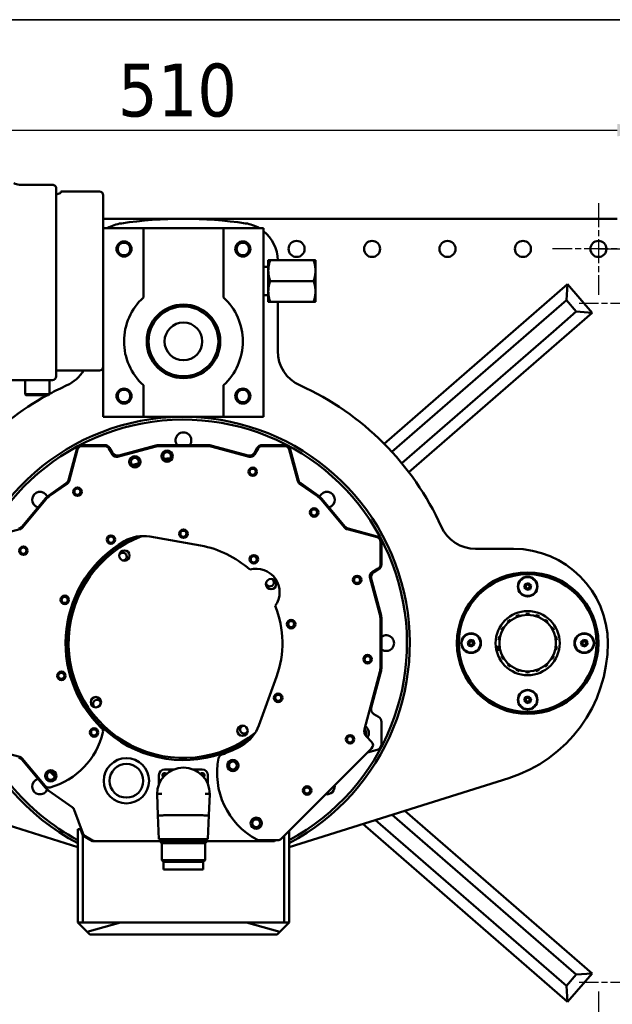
# Model space of a CAD drawing. Header units: millimetres. Extents: x 40 to 4804, y -323 to 2338.
# Tile 20 of 36: x 1073 to 1387, y 1814 to 2336. Entities that reach past the tile are written whole.
import ezdxf

# ---------------------------------------------------------------- set-up
doc = ezdxf.new("R2010")
doc.units = ezdxf.units.MM
doc.header["$LTSCALE"] = 8
doc.linetypes.add('CHAIN', pattern=[0.3543, 0.2362, -0.0295, 0.0591, -0.0295])
for name, color, linetype, lineweight in [('Border (ISO)', 7, 'Continuous', 70), ('Center Mark (ISO)', 7, 'Continuous', 25), ('Dimension (ISO)', 7, 'Continuous', 25), ('Visible (ISO)', 7, 'Continuous', 50)]:
    doc.layers.add(name, color=color, linetype=linetype, lineweight=lineweight)
doc.styles.add('Note Text (ISO)', font='tahoma.ttf')
doc.dimstyles.new('Default (ISO)', dxfattribs={"dimscale": 8, "dimtxt": 3.5, "dimasz": 2.5, "dimexe": 3.175, "dimexo": 0, "dimgap": 0.762, "dimtad": 1, "dimtoh": 1, "dimrnd": 1e-08, "dimzin": 0, "dimtxsty": 'Note Text (ISO)', "dimcen": 0.09, "dimdle": 10, "dimclrd": 256, "dimclre": 256, "dimclrt": 256, "dimazin": 0, "dimtfac": 1.001486, "dimtmove": 0, "dimatfit": 3, "dimfxl": 1, "dimtolj": 1, "dimtzin": 0, "dimlwd": -1, "dimlwe": -1, "dimarcsym": 0})

# ---------------------------------------------------------------- blocks, each defined once
blk = doc.blocks.new('*D38')
at = {"layer": 'Defpoints', "color": 0, "transparency": 16777216}
for p in [(1409.62, 2277.45), (899.42, 2236.95), (1409.62, 2210.45)]:
    blk.add_point(p, dxfattribs=at)
at = {"layer": 'Dimension (ISO)', "transparency": 16777216}
for p, q in [((899.42, 2236.95), (899.42, 2302.85)), ((1409.62, 2210.45), (1409.62, 2302.85)), ((919.42, 2277.45), (1389.62, 2277.45))]:
    blk.add_line(p, q, dxfattribs=at)
for points in [[(919.42, 2280.79), (919.42, 2274.12), (899.42, 2277.45)], [(1389.62, 2280.79), (1389.62, 2274.12), (1409.62, 2277.45)]]:
    blk.add_solid(points, dxfattribs=at)
at = {"layer": 'Dimension (ISO)', "transparency": 16777216, "insert": (1124.93, 2312.7), "char_height": 28, "attachment_point": 1, "style": 'Note Text (ISO)'}
blk.add_mtext('\\A1;510', dxfattribs=at)
blk = doc.blocks.new('*D44')
at = {"layer": 'Defpoints', "color": 0, "transparency": 16777216}
for p in [(1379.62, 2214.45), (1555.62, 2214.45), (1379.62, 1796.45)]:
    blk.add_point(p, dxfattribs=at)
at = {"layer": 'Dimension (ISO)', "transparency": 16777216}
for p, q in [((1379.62, 2214.45), (1581.02, 2214.45)), ((1555.62, 1816.45), (1555.62, 2194.45)), ((1379.62, 1796.45), (1581.02, 1796.45))]:
    blk.add_line(p, q, dxfattribs=at)
for points in [[(1552.28, 2194.45), (1558.95, 2194.45), (1555.62, 2214.45)], [(1552.28, 1816.45), (1558.95, 1816.45), (1555.62, 1796.45)]]:
    blk.add_solid(points, dxfattribs=at)
at = {"layer": 'Dimension (ISO)', "transparency": 16777216, "insert": (1520.24, 1974.98), "char_height": 28, "attachment_point": 1, "rotation": 90, "style": 'Note Text (ISO)'}
blk.add_mtext('\\A1;418', dxfattribs=at)
blk = doc.blocks.new('Borders OMS Border')
at = {"layer": 'Border (ISO)', "linetype": 'Continuous', "lineweight": 35}
blk.add_line((5, 292), (415, 292), dxfattribs=at)

msp = doc.modelspace()

# ---------------------------------------------------------------- linework, layer by layer
at = {"layer": 'Center Mark (ISO)', "linetype": 'CHAIN', "ltscale": 6.736595}
for p, q in [((1379.618, 2238.695), (1379.618, 2190.195)), ((1403.868, 2214.445), (1355.368, 2214.445)), ((1417.868, 2185.445), (1369.368, 2185.445)), ((1417.868, 1825.445), (1369.368, 1825.445)), ((1379.618, 1820.695), (1379.618, 1772.195))]:
    msp.add_line(p, q, dxfattribs=at)
at = {"layer": 'Visible (ISO)'}
for p, q in [((1089.618, 2248.436), (1074.618, 2248.436)), ((1092.118, 2246.54), (1092.118, 2146.945)), ((1094.618, 2244.35), (1094.618, 2244.945)), ((1115.118, 2244.945), (1094.618, 2244.945)), ((1117.118, 2242.945), (1117.118, 2225.445)), ((1389.618, 2230.445), (1117.118, 2230.445)), ((1117.118, 2225.445), (1138.368, 2225.445)), ((1117.118, 2223.214), (1117.118, 2225.445)), ((1138.368, 2188.698), (1138.368, 2225.445)), ((1138.368, 2225.445), (1180.868, 2225.445)), ((1180.868, 2225.445), (1180.868, 2188.698)), ((1180.868, 2225.445), (1202.118, 2225.445)), ((1202.118, 2225.445), (1202.118, 2125.445)), ((1117.118, 2223.214), (1117.118, 2171.677)), ((1204.618, 2208.445), (1204.618, 2202.945)), ((1205.6, 2208.445), (1228.636, 2208.445)), ((1229.618, 2202.945), (1229.618, 2208.445)), ((1204.618, 2204.945), (1202.118, 2204.945)), ((1204.618, 2202.945), (1204.618, 2191.945)), ((1229.618, 2191.945), (1229.618, 2202.945)), ((1205.6, 2197.445), (1228.636, 2197.445)), ((1363.244, 2195.705), (1266.012, 2111.182)), ((1363.244, 2195.705), (1362.652, 2187.24)), ((1376.365, 2180.611), (1363.244, 2195.705)), ((1204.618, 2189.945), (1202.118, 2189.945)), ((1204.618, 2191.945), (1204.618, 2186.445)), ((1229.618, 2186.445), (1229.618, 2191.945)), ((1205.6, 2186.445), (1228.636, 2186.445)), ((1209.618, 2160.365), (1209.618, 2186.445)), ((1350.64, 2176.799), (1362.652, 2187.24)), ((1367.901, 2181.203), (1362.652, 2187.24)), ((1279.133, 2096.088), (1376.365, 2180.611)), ((1367.901, 2181.203), (1355.889, 2170.761)), ((1376.365, 2180.611), (1367.901, 2181.203)), ((1270.16, 2106.838), (1350.64, 2176.799)), ((1117.118, 2125.445), (1117.118, 2171.677)), ((1355.889, 2170.761), (1275.408, 2100.8)), ((1115.118, 2149.945), (1092.118, 2149.945)), ((1054.118, 2144.945), (1076.118, 2144.945)), ((1075.618, 2144.445), (1075.618, 2137.445)), ((1076.118, 2144.945), (1088.118, 2144.945)), ((1088.118, 2144.945), (1090.118, 2144.945)), ((1088.618, 2144.445), (1088.618, 2137.445)), ((1138.368, 2125.445), (1138.368, 2142.193)), ((1180.868, 2142.193), (1180.868, 2125.445)), ((1075.618, 2137.445), (1088.618, 2137.445)), ((1076.118, 2136.945), (1075.618, 2137.445)), ((1088.118, 2136.945), (1076.118, 2136.945)), ((1088.118, 2136.945), (1088.618, 2137.445)), ((1138.368, 2125.445), (1117.118, 2125.445)), ((1180.868, 2125.445), (1138.368, 2125.445)), ((1202.118, 2125.445), (1180.868, 2125.445)), ((1105.92, 2110.445), (1117.886, 2110.445)), ((1105.92, 2109.945), (1117.886, 2109.945)), ((1124.73, 2104.297), (1144.476, 2109.588)), ((1125.342, 2104.979), (1144.346, 2110.071)), ((1146.935, 2110.412), (1172.301, 2110.412)), ((1146.935, 2109.912), (1172.301, 2109.912)), ((1174.76, 2109.588), (1194.506, 2104.297)), ((1174.89, 2110.071), (1193.894, 2104.979)), ((1201.35, 2110.445), (1213.316, 2110.445)), ((1201.35, 2109.945), (1213.316, 2109.945)), ((1098.64, 2091.866), (1103.022, 2108.222)), ((1099.028, 2091.385), (1103.505, 2108.092)), ((1120.051, 2108.695), (1121.918, 2105.462)), ((1120.484, 2108.945), (1121.967, 2106.377)), ((1197.269, 2106.377), (1198.752, 2108.945)), ((1197.318, 2105.462), (1199.185, 2108.695)), ((1215.731, 2108.092), (1220.208, 2091.385)), ((1216.214, 2108.222), (1220.596, 2091.866)), ((1088.202, 2083.701), (1097.463, 2090.185)), ((1088.489, 2083.291), (1098.048, 2089.984)), ((1221.188, 2089.984), (1230.747, 2083.291)), ((1221.773, 2090.185), (1231.034, 2083.701)), ((1073.886, 2067.17), (1086.277, 2081.937)), ((1074.067, 2066.607), (1086.66, 2081.616)), ((1232.576, 2081.616), (1245.169, 2066.607)), ((1232.959, 2081.937), (1245.35, 2067.17)), ((1056.971, 2061.558), (1072.799, 2065.799)), ((1246.437, 2065.799), (1262.265, 2061.558)), ((1246.871, 2066.201), (1262.394, 2062.041)), ((1168.735, 2057.148), (1141.764, 2061.903)), ((1264.118, 2059.143), (1264.118, 2047.177)), ((1264.618, 2059.143), (1264.618, 2047.177)), ((1334.618, 2055.445), (1314.537, 2055.445)), ((1262.868, 2045.012), (1259.635, 2043.146)), ((1263.118, 2044.579), (1260.549, 2043.096)), ((1258.47, 2040.334), (1263.761, 2020.588)), ((1259.152, 2039.722), (1264.244, 2020.717)), ((1340.808, 2036.748), (1340.335, 2034.962)), ((1340.446, 2034.992), (1340.89, 2036.667)), ((1342.591, 2037.231), (1340.808, 2036.748)), ((1340.808, 2036.748), (1340.89, 2036.667)), ((1340.89, 2036.667), (1342.561, 2037.12)), ((1342.591, 2037.231), (1342.561, 2037.12)), ((1342.561, 2037.12), (1343.79, 2035.899)), ((1343.901, 2035.929), (1342.591, 2037.231)), ((1340.335, 2034.962), (1340.446, 2034.992)), ((1340.335, 2034.962), (1341.645, 2033.659)), ((1341.675, 2033.771), (1340.446, 2034.992)), ((1341.645, 2033.659), (1343.428, 2034.143)), ((1341.645, 2033.659), (1341.675, 2033.771)), ((1343.346, 2034.224), (1341.675, 2033.771)), ((1343.79, 2035.899), (1343.346, 2034.224)), ((1343.428, 2034.143), (1343.346, 2034.224)), ((1343.428, 2034.143), (1343.901, 2035.929)), ((1343.79, 2035.899), (1343.901, 2035.929)), ((1341.246, 2020.42), (1341.217, 2020.919)), ((1343.019, 2020.919), (1342.99, 2020.42)), ((1264.085, 2018.129), (1264.085, 1992.762)), ((1264.585, 2018.129), (1264.585, 1992.762)), ((1331.824, 2016.356), (1331.481, 2016.72)), ((1332.862, 2017.878), (1333.161, 2017.477)), ((1336.177, 2019.219), (1335.979, 2019.678)), ((1337.673, 2020.294), (1337.816, 2019.815)), ((1346.42, 2019.815), (1346.563, 2020.294)), ((1348.257, 2019.678), (1348.059, 2019.219)), ((1351.075, 2017.477), (1351.374, 2017.878)), ((1352.755, 2016.72), (1352.412, 2016.356)), ((1328.714, 2012.177), (1328.267, 2012.402)), ((1329.168, 2013.963), (1329.586, 2013.688)), ((1354.65, 2013.688), (1355.068, 2013.963)), ((1355.969, 2012.402), (1355.523, 2012.177)), ((1311.635, 2007.229), (1310.332, 2005.918)), ((1310.332, 2005.918), (1310.444, 2005.889)), ((1310.332, 2005.918), (1310.815, 2004.135)), ((1310.444, 2005.889), (1311.665, 2007.117)), ((1310.897, 2004.217), (1310.444, 2005.889)), ((1311.665, 2007.117), (1311.635, 2007.229)), ((1313.421, 2006.756), (1311.635, 2007.229)), ((1311.665, 2007.117), (1313.339, 2006.674)), ((1313.792, 2005.002), (1312.571, 2003.774)), ((1312.601, 2003.662), (1313.904, 2004.972)), ((1313.421, 2006.756), (1313.339, 2006.674)), ((1313.339, 2006.674), (1313.792, 2005.002)), ((1313.904, 2004.972), (1313.421, 2006.756)), ((1313.904, 2004.972), (1313.792, 2005.002)), ((1327.219, 2007.187), (1326.723, 2007.245)), ((1327.036, 2009.02), (1327.522, 2008.905)), ((1356.714, 2008.905), (1357.2, 2009.02)), ((1357.513, 2007.245), (1357.017, 2007.187)), ((1371.635, 2007.229), (1370.332, 2005.918)), ((1370.332, 2005.918), (1370.444, 2005.889)), ((1370.332, 2005.918), (1370.815, 2004.135)), ((1370.444, 2005.889), (1371.665, 2007.117)), ((1370.897, 2004.217), (1370.444, 2005.889)), ((1371.635, 2007.229), (1371.665, 2007.117)), ((1373.421, 2006.756), (1371.635, 2007.229)), ((1371.665, 2007.117), (1373.339, 2006.674)), ((1373.792, 2005.002), (1372.571, 2003.774)), ((1372.601, 2003.662), (1373.904, 2004.972)), ((1373.421, 2006.756), (1373.339, 2006.674)), ((1373.339, 2006.674), (1373.792, 2005.002)), ((1373.904, 2004.972), (1373.421, 2006.756)), ((1373.904, 2004.972), (1373.792, 2005.002)), ((1310.815, 2004.135), (1310.897, 2004.217)), ((1310.815, 2004.135), (1312.601, 2003.662)), ((1312.571, 2003.774), (1310.897, 2004.217)), ((1312.601, 2003.662), (1312.571, 2003.774)), ((1325.233, 2003.472), (1327.219, 2003.704)), ((1327.522, 2001.986), (1325.576, 2001.525)), ((1357.2, 2001.871), (1356.714, 2001.986)), ((1357.017, 2003.704), (1357.513, 2003.646)), ((1370.815, 2004.135), (1370.897, 2004.217)), ((1370.815, 2004.135), (1372.601, 2003.662)), ((1372.571, 2003.774), (1370.897, 2004.217)), ((1372.571, 2003.774), (1372.601, 2003.662)), ((1328.267, 1998.489), (1328.714, 1998.713)), ((1329.586, 1997.203), (1329.168, 1996.928)), ((1331.481, 1994.171), (1331.824, 1994.535)), ((1352.412, 1994.535), (1352.755, 1994.171)), ((1355.068, 1996.928), (1354.65, 1997.203)), ((1355.523, 1998.713), (1355.969, 1998.489)), ((1263.761, 1990.303), (1255.59, 1959.809)), ((1264.244, 1990.174), (1259.152, 1971.169)), ((1333.161, 1993.414), (1332.862, 1993.013)), ((1335.979, 1991.213), (1336.177, 1991.672)), ((1337.816, 1991.076), (1337.673, 1990.597)), ((1341.217, 1989.972), (1341.246, 1990.471)), ((1342.99, 1990.471), (1343.019, 1989.972)), ((1346.563, 1990.597), (1346.42, 1991.076)), ((1348.059, 1991.672), (1348.257, 1991.213)), ((1351.374, 1993.013), (1351.075, 1993.414)), ((1199.585, 1961.755), (1208.952, 1987.489)), ((1340.808, 1976.748), (1340.335, 1974.962)), ((1340.446, 1974.992), (1340.335, 1974.962)), ((1340.335, 1974.962), (1341.645, 1973.659)), ((1340.446, 1974.992), (1340.89, 1976.667)), ((1341.675, 1973.771), (1340.446, 1974.992)), ((1342.591, 1977.231), (1340.808, 1976.748)), ((1340.808, 1976.748), (1340.89, 1976.667)), ((1340.89, 1976.667), (1342.561, 1977.12)), ((1341.645, 1973.659), (1343.428, 1974.143)), ((1341.645, 1973.659), (1341.675, 1973.771)), ((1343.346, 1974.224), (1341.675, 1973.771)), ((1342.591, 1977.231), (1342.561, 1977.12)), ((1342.561, 1977.12), (1343.79, 1975.899)), ((1343.901, 1975.929), (1342.591, 1977.231)), ((1343.79, 1975.899), (1343.346, 1974.224)), ((1343.428, 1974.143), (1343.346, 1974.224)), ((1343.428, 1974.143), (1343.901, 1975.929)), ((1343.901, 1975.929), (1343.79, 1975.899)), ((1260.549, 1967.794), (1263.118, 1966.311)), ((1264.618, 1963.713), (1264.618, 1951.747)), ((1256.625, 1955.946), (1259.386, 1953.185)), ((1072.799, 1945.092), (1056.971, 1949.333)), ((1259.386, 1949.65), (1211.414, 1901.678)), ((1262.394, 1948.85), (1257.192, 1947.456)), ((1086.277, 1928.954), (1073.886, 1943.721)), ((1086.299, 1929.706), (1074.067, 1944.284)), ((1149.618, 1938.445), (1152.259, 1938.445)), ((1152.259, 1937.355), (1152.259, 1938.445)), ((1154.422, 1938.445), (1152.259, 1938.445)), ((1166.978, 1938.445), (1164.814, 1938.445)), ((1166.978, 1938.445), (1166.978, 1937.355)), ((1166.978, 1938.445), (1169.618, 1938.445)), ((987.118, 1933.9), (1103.618, 1897.262)), ((1146.618, 1932.805), (1146.618, 1935.445)), ((1146.618, 1932.805), (1146.618, 1930.642)), ((1146.618, 1932.805), (1147.708, 1932.805)), ((1171.528, 1932.805), (1172.618, 1932.805)), ((1172.618, 1935.445), (1172.618, 1932.805)), ((1172.618, 1930.642), (1172.618, 1932.805)), ((1215.618, 1897.262), (1332.118, 1933.9)), ((1100.63, 1918.488), (1088.202, 1927.19)), ((1145.618, 1925.445), (1146.085, 1914.244)), ((1173.151, 1914.244), (1173.618, 1925.445)), ((1106.245, 1904.646), (1101.728, 1917.057)), ((1376.365, 1830.28), (1277.077, 1916.59)), ((1146.085, 1914.244), (1146.618, 1901.445)), ((1169.97, 1914.145), (1149.266, 1914.145)), ((1172.618, 1901.445), (1173.151, 1914.244)), ((1350.64, 1834.092), (1261.406, 1911.662)), ((1270.361, 1914.478), (1355.889, 1840.13)), ((1103.618, 1906.842), (1103.618, 1857.27)), ((1105.005, 1906.842), (1103.618, 1906.842)), ((1106.218, 1903.509), (1105.005, 1906.842)), ((1215.618, 1857.27), (1215.618, 1905.882)), ((1254.69, 1909.55), (1363.244, 1815.186)), ((1106.218, 1857.27), (1106.218, 1903.509)), ((1106.245, 1903.434), (1106.218, 1903.509)), ((1111.422, 1900.445), (1106.245, 1903.434)), ((1111.422, 1900.847), (1107.564, 1903.074)), ((1111.422, 1900.445), (1112.922, 1900.445)), ((1148.118, 1900.445), (1112.922, 1900.445)), ((1146.618, 1901.445), (1157.976, 1901.445)), ((1148.118, 1901.445), (1148.118, 1900.445)), ((1148.118, 1900.445), (1171.118, 1900.445)), ((1157.976, 1901.445), (1161.26, 1901.445)), ((1161.26, 1901.445), (1172.618, 1901.445)), ((1171.118, 1901.445), (1171.118, 1900.445)), ((1206.314, 1900.445), (1171.118, 1900.445)), ((1209.646, 1900.945), (1199.762, 1900.945)), ((1206.314, 1900.445), (1207.814, 1900.445)), ((1207.984, 1900.945), (1207.814, 1900.847)), ((1208.68, 1900.945), (1207.814, 1900.445)), ((1213.018, 1903.282), (1213.018, 1857.27)), ((1148.118, 1899.445), (1171.118, 1899.445)), ((1148.118, 1899.445), (1148.118, 1890.445)), ((1171.118, 1899.445), (1171.118, 1890.445)), ((1148.118, 1890.445), (1171.118, 1890.445)), ((1149.118, 1889.445), (1148.118, 1890.445)), ((1170.118, 1889.445), (1171.118, 1890.445)), ((1149.118, 1889.445), (1170.118, 1889.445)), ((1149.118, 1889.445), (1149.118, 1885.445)), ((1149.118, 1885.445), (1170.118, 1885.445)), ((1170.118, 1889.445), (1170.118, 1885.445)), ((1103.618, 1857.27), (1106.218, 1857.27)), ((1108.577, 1852.312), (1103.618, 1857.27)), ((1106.218, 1857.27), (1126.245, 1857.27)), ((1108.577, 1852.312), (1126.245, 1857.27)), ((1126.245, 1857.27), (1192.991, 1857.27)), ((1192.991, 1857.27), (1213.018, 1857.27)), ((1192.991, 1857.27), (1210.66, 1852.312)), ((1215.618, 1857.27), (1210.66, 1852.312)), ((1213.018, 1857.27), (1215.618, 1857.27)), ((1109.968, 1850.92), (1108.577, 1852.312)), ((1209.268, 1850.92), (1109.968, 1850.92)), ((1210.66, 1852.312), (1209.268, 1850.92)), ((1355.889, 1840.13), (1367.901, 1829.688)), ((1362.652, 1823.651), (1350.64, 1834.092)), ((1362.652, 1823.651), (1367.901, 1829.688)), ((1363.244, 1815.186), (1376.365, 1830.28)), ((1376.365, 1830.28), (1367.901, 1829.688)), ((1363.244, 1815.186), (1362.652, 1823.651))]:
    msp.add_line(p, q, dxfattribs=at)
for centre, radius in [((1128.118, 2214.445), 4), ((1128.118, 2214.445), 3.4), ((1128.118, 2214.445), 3.325), ((1191.118, 2214.445), 4), ((1191.118, 2214.445), 3.4), ((1191.118, 2214.445), 3.325), ((1219.618, 2214.445), 4.25), ((1259.618, 2214.445), 4.25), ((1299.618, 2214.445), 4.25), ((1339.618, 2214.445), 4.25), ((1379.618, 2214.445), 4.25), ((1159.618, 2165.445), 19.5), ((1159.618, 2165.445), 18.5), ((1159.618, 2165.445), 10), ((1128.118, 2136.445), 4), ((1191.118, 2136.445), 4), ((1128.118, 2136.445), 3.4), ((1128.118, 2136.445), 3.325), ((1191.118, 2136.445), 3.4), ((1191.118, 2136.445), 3.325), ((1133.866, 2101.555), 3), ((1150.946, 2104.567), 3), ((1150.946, 2104.567), 2.067), ((1133.866, 2101.555), 2.067), ((1196.329, 2096.309), 2.25), ((1196.329, 2096.309), 1.621), ((1103.408, 2085.722), 2.25), ((1103.408, 2085.722), 1.621), ((1228.914, 2074.742), 2.25), ((1228.914, 2074.742), 1.621), ((1121.188, 2060.329), 2.25), ((1159.618, 2063.445), 2.25), ((1159.618, 2063.445), 1.621), ((1121.188, 2060.329), 1.621), ((1074.748, 2054.445), 2.25), ((1074.748, 2054.445), 1.621), ((1128.308, 2051.875), 2.75), ((1196.9, 2049.876), 2.25), ((1196.9, 2049.876), 1.621), ((1342.118, 2005.445), 37.5), ((1342.118, 2005.445), 36.5), ((1206.048, 2036.755), 2.75), ((1251.708, 2038.963), 2.25), ((1251.708, 2038.963), 1.621), ((1342.118, 2035.445), 5.2), ((1342.118, 2035.445), 5), ((1342.118, 2035.445), 1.001), ((1096.659, 2028.361), 2.25), ((1096.659, 2028.361), 1.621), ((1342.118, 2005.445), 17), ((1342.118, 2005.445), 15), ((1216.737, 2015.517), 2.25), ((1216.737, 2015.517), 1.621), ((1312.118, 2005.445), 5.2), ((1312.118, 2005.445), 5), ((1372.118, 2005.445), 5.2), ((1372.118, 2005.445), 5), ((1312.118, 2005.445), 1.001), ((1372.118, 2005.445), 1.001), ((1257.245, 1996.904), 2.25), ((1257.245, 1996.904), 1.621), ((1094.901, 1988.105), 2.25), ((1094.901, 1988.105), 1.621), ((1209.847, 1976.445), 2.25), ((1342.118, 1975.445), 5.2), ((1342.118, 1975.445), 5), ((1113.188, 1974.136), 2.75), ((1209.847, 1976.445), 1.621), ((1342.118, 1975.445), 1.001), ((1112.242, 1958.069), 2.25), ((1112.242, 1958.069), 1.621), ((1190.928, 1959.016), 2.75), ((1247.953, 1954.445), 2.25), ((1247.953, 1954.445), 1.621), ((1129.386, 1932.459), 12), ((1185.84, 1940.543), 3), ((1185.84, 1940.543), 2.067), ((1089.261, 1935.088), 3), ((1089.261, 1935.088), 2.067), ((1129.386, 1932.459), 8.95), ((1225.182, 1927.309), 2.25), ((1225.182, 1927.309), 1.621), ((1198.202, 1909.945), 3), ((1198.202, 1909.945), 2.067)]:
    msp.add_circle(centre, radius, dxfattribs=at)
for centre, radius, start, end in [((1115.118, 2242.945), 2, 0, 90), ((1159.618, 2005.445), 225, 81.58503, 98.41497), ((1129.618, 2208.238), 20, 98.41497, 120.64408), ((1189.618, 2208.238), 20, 59.35592, 81.58503), ((1189.618, 2208.238), 20, 0.59303, 51.31781), ((1159.618, 2165.445), 31.5, 132.42334, 227.57666), ((1159.618, 2165.445), 31.5, 312.42334, 47.57666), ((1229.618, 2160.365), 20, 180, 245.68426), ((1115.118, 2151.945), 2, 270, 0), ((1090.118, 2146.945), 2, 270, 0), ((1089.618, 2160.365), 20, 294.31574, 328.60288), ((1076.118, 2144.445), 0.5, 90, 180), ((1088.118, 2144.445), 0.5, 0, 90), ((1159.618, 2005.445), 150, 114.31574, 118.25089), ((1159.618, 2005.445), 150, 24.31574, 65.68426), ((1159.618, 2005.445), 150, 118.75716, 155.68426), ((1159.618, 2005.445), 120, 297.81814, 178.56746), ((1159.618, 2005.445), 118.5, 298.2015, 177.92046), ((1159.618, 2112.945), 4.188, 322.77836, 217.22164), ((1105.92, 2107.445), 3, 90, 165), ((1105.92, 2107.445), 2.5, 90, 165), ((1117.886, 2107.445), 3, 30, 90), ((1117.886, 2107.445), 2.5, 30, 90), ((1146.935, 2100.412), 10, 90, 105), ((1146.935, 2100.412), 9.5, 90, 105), ((1172.301, 2100.412), 10, 75, 90), ((1172.301, 2100.412), 9.5, 75, 90), ((1201.35, 2107.445), 3, 90, 150), ((1201.35, 2107.445), 2.5, 90, 150), ((1213.316, 2107.445), 3, 15, 90), ((1213.316, 2107.445), 2.5, 15, 90), ((1124.083, 2106.712), 2.5, 210, 285), ((1124.565, 2107.877), 3, 210, 285), ((1194.671, 2107.877), 3, 255, 330), ((1195.153, 2106.712), 2.5, 255, 330), ((1159.618, 2005.445), 98.221, 104.05888, 105.94112), ((1159.618, 2005.445), 98.221, 94.05888, 95.94112), ((1095.742, 2092.642), 3, 305, 345), ((1096.614, 2092.032), 2.5, 305, 345), ((1222.622, 2092.032), 2.5, 195, 235), ((1223.494, 2092.642), 3, 195, 235), ((1083.604, 2081.459), 4.188, 23.33728, 254.56117), ((1093.938, 2075.509), 10, 125, 140), ((1093.938, 2075.509), 9.5, 125, 140), ((1225.298, 2075.509), 9.5, 40, 55), ((1225.298, 2075.509), 10, 40, 55), ((1235.632, 2081.459), 4.188, 285.43883, 156.66272), ((1071.588, 2069.098), 3, 285, 320), ((1072.152, 2068.214), 2.5, 285, 320), ((1159.618, 2005.445), 60.9, 111.28276, 308.71724), ((1138.292, 2042.207), 20, 80, 120.11917), ((1247.085, 2068.214), 2.5, 220, 255), ((1247.648, 2069.098), 3, 220, 255), ((1314.537, 2075.445), 20, 204.31574, 270), ((1159.618, 2005.445), 62.5, 120.11917, 226.05651), ((1159.618, 2005.445), 62, 115.15723, 304.84277), ((1159.618, 2005.445), 52.5, 47.97501, 80), ((1261.618, 2059.143), 2.5, 0, 75), ((1261.618, 2059.143), 3, 0, 75), ((1127.498, 2051.318), 2.067, 269.66761, 159.32597), ((1334.618, 2005.445), 50, 0, 90), ((1261.618, 2047.177), 2.5, 300, 0), ((1261.618, 2047.177), 3, 300, 0), ((1198.118, 2032.404), 12.5, 324.43674, 105.56326), ((1260.885, 2040.981), 2.5, 120, 195), ((1262.049, 2040.498), 3, 120, 195), ((1205.491, 2037.566), 2.067, 179.66761, 69.32597), ((1159.618, 2005.445), 52.5, 340, 22.02499), ((1254.585, 2018.129), 9.5, 0, 15), ((1254.585, 2018.129), 10, 0, 15), ((1342.118, 2005.445), 15.5, 86.66667, 93.33333), ((1342.118, 2005.445), 15.364, 86.66667, 93.33333), ((1342.118, 2005.445), 15.5, 126.66667, 133.33333), ((1342.118, 2005.445), 15.364, 126.66667, 133.33333), ((1342.118, 2005.445), 15.5, 106.66667, 113.33333), ((1342.118, 2005.445), 15.364, 106.66667, 113.33333), ((1342.118, 2005.445), 15.364, 66.66667, 73.33333), ((1342.118, 2005.445), 15.5, 66.66667, 73.33333), ((1342.118, 2005.445), 15.364, 46.66667, 53.33333), ((1342.118, 2005.445), 15.5, 46.66667, 53.33333), ((1342.118, 2005.445), 15.5, 146.66667, 153.33333), ((1342.118, 2005.445), 15.364, 146.66667, 153.33333), ((1342.118, 2005.445), 15.364, 26.66667, 33.33333), ((1342.118, 2005.445), 15.5, 26.66667, 33.33333), ((1267.118, 2005.445), 4.188, 232.77836, 127.22164), ((1342.118, 2005.445), 15.5, 166.66667, 173.33333), ((1342.118, 2005.445), 15.364, 166.66667, 173.33333), ((1309.618, 2005.445), 75, 287.4576, 0), ((1342.118, 2005.445), 15.364, 6.66667, 13.33333), ((1342.118, 2005.445), 15.5, 6.66667, 13.33333), ((1342.118, 2005.445), 16, 186.66667, 193.33333), ((1342.118, 2005.445), 15.5, 186.66667, 193.33333), ((1342.118, 2005.445), 15.364, 186.66667, 193.33333), ((1342.118, 2005.445), 15.364, 346.66667, 353.33333), ((1342.118, 2005.445), 15.5, 346.66667, 353.33333), ((1342.118, 2005.445), 15.5, 206.66667, 213.33333), ((1342.118, 2005.445), 15.364, 206.66667, 213.33333), ((1342.118, 2005.445), 15.364, 226.66667, 233.33333), ((1342.118, 2005.445), 15.364, 306.66667, 313.33333), ((1342.118, 2005.445), 15.364, 326.66667, 333.33333), ((1342.118, 2005.445), 15.5, 326.66667, 333.33333), ((1254.585, 1992.762), 9.5, 345, 0), ((1254.585, 1992.762), 10, 345, 0), ((1342.118, 2005.445), 15.5, 226.66667, 233.33333), ((1342.118, 2005.445), 15.5, 246.66667, 253.33333), ((1342.118, 2005.445), 15.364, 246.66667, 253.33333), ((1342.118, 2005.445), 15.5, 266.66667, 273.33333), ((1342.118, 2005.445), 15.364, 266.66667, 273.33333), ((1342.118, 2005.445), 15.364, 286.66667, 293.33333), ((1342.118, 2005.445), 15.5, 286.66667, 293.33333), ((1342.118, 2005.445), 15.5, 306.66667, 313.33333), ((1113.746, 1973.325), 2.067, 359.66761, 249.32597), ((1159.618, 2005.445), 118.5, 197.04598, 241.7985), ((1262.049, 1970.393), 3, 165, 240), ((1159.618, 2005.445), 120, 198.78889, 242.18186), ((1261.618, 1963.713), 3, 0, 60), ((1078.05, 1967.41), 40, 285.72512, 346.48153), ((1114.511, 1958.644), 2.5, 346.48153, 46.05651), ((1191.738, 1959.573), 2.067, 89.66761, 339.32597), ((1180.791, 1968.595), 20, 299.88083, 340), ((1259.454, 1958.774), 4, 165, 225), ((1253.174, 1957.776), 3.323, 336.10731, 42.04343), ((1253.174, 1957.776), 4.75, 328.9629, 52.62726), ((1257.618, 1951.417), 2.5, 315, 45), ((1159.618, 2005.445), 62.5, 288.94349, 299.88083), ((1261.618, 1951.747), 3, 285, 0), ((1071.588, 1941.792), 3, 40, 75), ((1072.152, 1942.677), 2.5, 40, 75), ((1217.469, 1936.501), 40, 168.51847, 241.82303), ((1180.719, 1943.966), 2.5, 108.94349, 168.51847), ((1159.618, 2005.445), 98.221, 224.05888, 225.94112), ((1159.618, 1925.445), 14, 0, 180), ((1149.618, 1935.445), 3, 90, 180), ((1169.618, 1935.445), 3, 0, 90), ((1083.604, 1929.431), 4.188, 105.43883, 336.66272), ((1149.719, 1935.345), 1.27, 42.40034, 227.59966), ((1149.719, 1935.345), 1.006, 42.93998, 227.06002), ((1169.518, 1935.345), 1.27, 312.40034, 137.59966), ((1169.518, 1935.345), 1.006, 312.93998, 137.06002), ((1093.938, 1935.382), 10, 220, 235), ((1088.214, 1931.313), 2.5, 220, 285.72512), ((1235.632, 1929.431), 4.188, 261.65131, 8.34869), ((1098.909, 1916.031), 3, 20, 55), ((1109.064, 1905.673), 3, 200, 240), ((1112.922, 1903.445), 3, 240, 270), ((1148.118, 1899.945), 0.5, 90, 270), ((1171.118, 1899.945), 0.5, 270, 90), ((1199.762, 1903.445), 2.5, 241.82303, 270), ((1206.314, 1903.445), 3, 270, 300), ((1209.646, 1903.445), 2.5, 270, 315)]:
    msp.add_arc(centre, radius, start, end, dxfattribs=at)
for centre, major_axis, ratio, start_param, end_param in [((1149.721, 1899.59), (-0.465, 14.556), 0.1475999, 6.2784685, 6.2832609), ((1169.546, 1900.639), (0.433, 13.507), 0.1532266, 6.2831267, 6.2881015)]:
    msp.add_ellipse(centre, major_axis=major_axis, ratio=ratio, start_param=start_param, end_param=end_param, dxfattribs=at)
for points, knots in [([(1074.618, 2248.436), (1073.99, 2248.436), (1073.321, 2248.467), (1072.094, 2248.587), (1071.535, 2248.676), (1070.647, 2248.866), (1070.259, 2248.98), (1069.745, 2249.206), (1069.618, 2249.316), (1069.618, 2249.407)], [0, 0, 0, 0, 0.18848393, 0.18848393, 0.37696787, 0.37696787, 0.56853779, 0.56853779, 0.7601077, 0.7601077, 0.7601077, 0.7601077]), ([(1092.118, 2246.54), (1092.118, 2246.587), (1092.116, 2246.634), (1092.097, 2246.917), (1092.041, 2247.143), (1091.844, 2247.576), (1091.7, 2247.772), (1091.335, 2248.106), (1091.114, 2248.237), (1090.632, 2248.408), (1090.377, 2248.448), (1090.118, 2248.442)], [-0.31859015, -0.31859015, -0.31859015, -0.31859015, -0.3043928, -0.3043928, -0.23345997, -0.23345997, -0.15791586, -0.15791586, -0.07808574, -0.07808574, 0, 0, 0, 0]), ([(1094.618, 2244.35), (1094.618, 2244.248), (1094.491, 2244.126), (1093.975, 2243.876), (1093.588, 2243.749), (1092.845, 2243.572), (1092.498, 2243.506), (1092.117, 2243.449)], [0.75602878, 0.75602878, 0.75602878, 0.75602878, 0.94833823, 0.94833823, 1.14064769, 1.14064769, 1.26663208, 1.26663208, 1.26663208, 1.26663208]), ([(1145.618, 1925.445), (1145.618, 1925.445), (1145.662, 1925.446), (1145.767, 1925.449), (1145.789, 1925.449), (1145.902, 1925.451), (1146.019, 1925.454), (1146.229, 1925.458), (1146.301, 1925.46), (1146.586, 1925.465), (1146.826, 1925.47), (1147.121, 1925.476), (1147.154, 1925.477), (1147.488, 1925.483), (1147.814, 1925.49), (1148.147, 1925.496), (1148.153, 1925.497), (1148.158, 1925.497)], [-0.39862856, -0.39862856, -0.39862856, -0.39862856, -0.31691416, -0.31691416, -0.29803132, -0.29803132, -0.2285778, -0.2285778, -0.19620107, -0.19620107, -0.10891025, -0.10891025, -0.09827955, -0.09827955, 0, 0, 0.00167004, 0.00167004, 0.00167004, 0.00167004]), ([(1171.078, 1925.497), (1171.083, 1925.497), (1171.089, 1925.496), (1171.422, 1925.49), (1171.748, 1925.483), (1172.082, 1925.477), (1172.115, 1925.476), (1172.41, 1925.47), (1172.65, 1925.465), (1172.935, 1925.46), (1173.007, 1925.458), (1173.217, 1925.454), (1173.334, 1925.451), (1173.447, 1925.449), (1173.469, 1925.449), (1173.574, 1925.446), (1173.618, 1925.445), (1173.618, 1925.445)], [-0.40029373, -0.40029373, -0.40029373, -0.40029373, -0.39862371, -0.39862371, -0.30034535, -0.30034535, -0.28971479, -0.28971479, -0.20242503, -0.20242503, -0.17004869, -0.17004869, -0.10059602, -0.10059602, -0.08171341, -0.08171341, 0, 0, 0, 0]), ([(1149.256, 1914.145), (1148.864, 1914.132), (1148.438, 1914.121), (1147.571, 1914.108), (1147.233, 1914.109), (1146.634, 1914.121), (1146.441, 1914.153), (1146.218, 1914.185), (1146.173, 1914.174), (1146.126, 1914.175), (1146.111, 1914.18), (1146.096, 1914.197), (1146.092, 1914.204), (1146.088, 1914.217), (1146.087, 1914.222), (1146.086, 1914.23), (1146.086, 1914.232), (1146.085, 1914.237), (1146.085, 1914.238), (1146.085, 1914.24), (1146.085, 1914.241), (1146.085, 1914.242), (1146.085, 1914.243), (1146.085, 1914.243), (1146.085, 1914.243), (1146.085, 1914.244), (1146.085, 1914.244), (1146.085, 1914.244), (1146.085, 1914.244), (1146.085, 1914.244), (1146.085, 1914.244), (1146.085, 1914.244), (1146.085, 1914.244), (1146.085, 1914.244), (1146.085, 1914.244), (1146.085, 1914.244), (1146.085, 1914.244), (1146.085, 1914.244), (1146.085, 1914.244), (1146.085, 1914.244), (1146.085, 1914.244), (1146.085, 1914.244)], [-0.024255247, -0.024255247, -0.024255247, -0.024255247, -0.021639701, -0.021639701, -0.018683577, -0.018683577, -0.013497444, -0.013497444, -0.008031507, -0.008031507, -0.004003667, -0.004003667, -0.002025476, -0.002025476, -0.001043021, -0.001043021, -0.000553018, -0.000553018, -0.000308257, -0.000308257, -0.000185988, -0.000185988, -0.000125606, -0.000125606, -0.000095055, -0.000095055, -0.000038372, -0.000038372, -0.000028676, -0.000028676, -0.000022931, -0.000022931, -0.000018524, -0.000018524, -0.00001467, -0.00001467, -0.000010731, -0.000010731, -0.000006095, -0.000006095, 0, 0, 0, 0]), ([(1169.98, 1914.145), (1170.373, 1914.132), (1170.799, 1914.121), (1171.659, 1914.108), (1171.997, 1914.108), (1172.603, 1914.121), (1172.796, 1914.153), (1173.018, 1914.185), (1173.063, 1914.174), (1173.11, 1914.175), (1173.125, 1914.18), (1173.14, 1914.197), (1173.144, 1914.204), (1173.148, 1914.217), (1173.149, 1914.222), (1173.15, 1914.23), (1173.15, 1914.232), (1173.151, 1914.237), (1173.151, 1914.238), (1173.151, 1914.24), (1173.151, 1914.241), (1173.151, 1914.242), (1173.151, 1914.243), (1173.151, 1914.243), (1173.151, 1914.243), (1173.151, 1914.244), (1173.151, 1914.244), (1173.151, 1914.244), (1173.151, 1914.244), (1173.151, 1914.244), (1173.151, 1914.244), (1173.151, 1914.244), (1173.151, 1914.244), (1173.151, 1914.244), (1173.151, 1914.244), (1173.151, 1914.244), (1173.151, 1914.244), (1173.151, 1914.244), (1173.151, 1914.244), (1173.151, 1914.244), (1173.151, 1914.244), (1173.151, 1914.244)], [0, 0, 0, 0, 0.1179468, 0.1179468, 0.2488128, 0.2488128, 0.4708908, 0.4708908, 0.7049713, 0.7049713, 0.8766143, 0.8766143, 0.9609155, 0.9609155, 1.0027835, 1.0027835, 1.0236654, 1.0236654, 1.0340961, 1.0340961, 1.0393068, 1.0393068, 1.04188, 1.04188, 1.0431819, 1.0431819, 1.0455912, 1.0455912, 1.046005, 1.046005, 1.0462456, 1.0462456, 1.046417, 1.046417, 1.0465573, 1.0465573, 1.0467009, 1.0467009, 1.0468687, 1.0468687, 1.0470865, 1.0470865, 1.0470865, 1.0470865])]:
    msp.add_open_spline(points, degree=3, knots=knots, dxfattribs=at)
msp.add_open_spline([(1090.118, 2248.442), (1089.95, 2248.438), (1089.782, 2248.436), (1089.618, 2248.436)], degree=3, dxfattribs=at)
for points in [[(1204.618, 2208.445), (1204.618, 2208.445), (1205.6, 2208.445)], [(1205.6, 2208.445), (1204.618, 2205.498), (1204.618, 2202.945)], [(1228.636, 2208.445), (1229.618, 2208.445), (1229.618, 2208.445)], [(1229.618, 2202.945), (1229.618, 2205.498), (1228.636, 2208.445)], [(1204.618, 2202.945), (1204.618, 2200.393), (1205.6, 2197.445)], [(1228.636, 2197.445), (1229.618, 2200.393), (1229.618, 2202.945)], [(1205.6, 2197.445), (1204.618, 2194.498), (1204.618, 2191.945)], [(1229.618, 2191.945), (1229.618, 2194.498), (1228.636, 2197.445)], [(1204.618, 2191.945), (1204.618, 2189.393), (1205.6, 2186.445)], [(1228.636, 2186.445), (1229.618, 2189.393), (1229.618, 2191.945)], [(1205.6, 2186.445), (1204.618, 2186.445), (1204.618, 2186.445)], [(1229.618, 2186.445), (1229.618, 2186.445), (1228.636, 2186.445)]]:
    msp.add_rational_spline(points, [1, 1.0379548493, 1], degree=2, dxfattribs=at)

# ---------------------------------------------------------------- block references
at = {"xscale": 8, "yscale": 8, "zscale": 8}
msp.add_blockref('Borders OMS Border', (0, 0), dxfattribs=at)

# ---------------------------------------------------------------- dimensions: what is measured, and where the dimension line sits
at = {"layer": 'Dimension (ISO)'}
dim = msp.add_linear_dim(base=(1409.618, 2277.452), p1=(899.418, 2236.945), p2=(1409.618, 2210.445), dimstyle='Default (ISO)', override={"dimgap": 0.762, "dimtoh": 0, "dimdec": 0, "dimtol": 0, "dimlim": 0, "dimtp": 0, "dimtm": 0, "dimtdec": 2, "dimtofl": 0, "dimatfit": 1}, dxfattribs=at)
dim.commit()
dim.dimension.update_dxf_attribs({"geometry": '*D38', "text_midpoint": (1154.518, 2277.452), "dimtype": 160})
dim = msp.add_linear_dim(base=(1555.618, 2214.445), p1=(1379.618, 1796.445), p2=(1379.618, 2214.445), angle=90, dimstyle='Default (ISO)', override={"dimgap": 0.762, "dimtoh": 0, "dimdec": 0, "dimtol": 0, "dimlim": 0, "dimtp": 0, "dimtm": 0, "dimtdec": 2, "dimtofl": 0, "dimatfit": 1}, dxfattribs=at)
dim.commit()
dim.dimension.update_dxf_attribs({"geometry": '*D44', "text_midpoint": (1555.618, 2005.445), "dimtype": 160})

doc.saveas('drawing.dxf')
